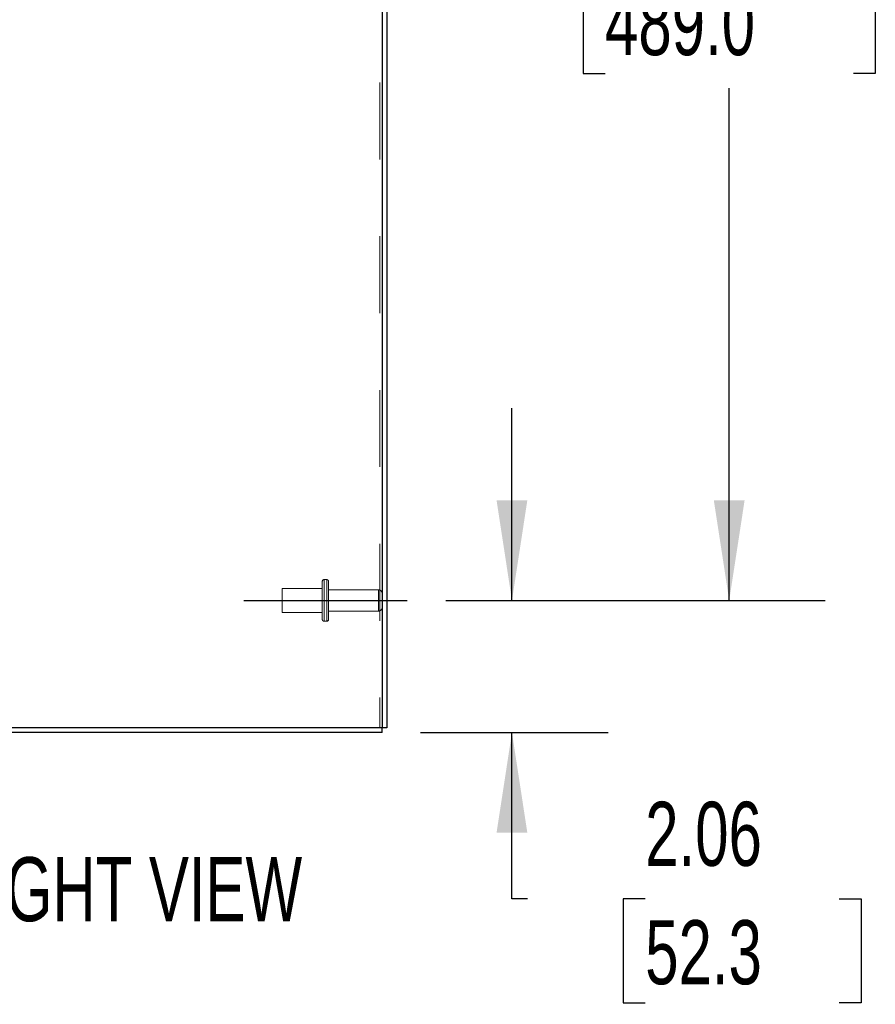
# Model space of a CAD drawing. Header units: inches. Extents: x 0.2 to 10.8, y 0.2 to 8.2.
# Tile 80 of 112: x 6.3 to 7.4, y 2.8 to 4.1. Entities that reach past the tile are written whole.
import ezdxf

# ---------------------------------------------------------------- set-up
doc = ezdxf.new("R2010")
doc.units = ezdxf.units.IN
doc.header["$MEASUREMENT"] = 0
doc.linetypes.add('CENTERX2', pattern=[0.8, 0.5, -0.1, 0.1, -0.1])
doc.linetypes.add('HIDDEN', pattern=[0.075, 0.05, -0.025])
for name, color, linetype in [('CENTER', 40, 'CENTERX2'), ('DIMENSIONS', 140, 'Continuous'), ('TEXT', 140, 'Continuous')]:
    doc.layers.add(name, color=color, linetype=linetype)
doc.styles.add('SLDTEXTSTYLE0', font='TXT', dxfattribs={"width": 0.7})
doc.dimstyles.new('SLDDIMSTYLE0', dxfattribs={"dimtxt": 0.084961, "dimasz": 0.13, "dimexe": 0, "dimexo": 0.0625, "dimgap": 0.02124, "dimtad": 0, "dimtih": 1, "dimtoh": 1, "dimlfac": 12, "dimrnd": 1e-09, "dimzin": 12, "dimdsep": 46, "dimtxsty": 'SLDTEXTSTYLE0', "dimsah": 1, "dimcen": 0.09, "dimadec": 0, "dimazin": 3, "dimtfac": 1, "dimtofl": 0, "dimtmove": 0, "dimatfit": 3, "dimfxl": 0, "dimfrac": 2, "dimtolj": 1, "dimtzin": 12, "dimarcsym": 0})
doc.dimstyles.new('SLDDIMSTYLE1', dxfattribs={"dimtxt": 0.084961, "dimasz": 0.13, "dimexe": 0, "dimexo": 0.0625, "dimgap": 0.02124, "dimtad": 0, "dimtih": 1, "dimtoh": 1, "dimlfac": 12, "dimrnd": 1e-09, "dimzin": 12, "dimdsep": 46, "dimtxsty": 'SLDTEXTSTYLE0', "dimsah": 1, "dimcen": 0.09, "dimadec": 0, "dimazin": 3, "dimtfac": 1, "dimtmove": 0, "dimatfit": 0, "dimfxl": 0, "dimfrac": 2, "dimtolj": 1, "dimtzin": 12, "dimarcsym": 0})

# ---------------------------------------------------------------- blocks, each defined once
blk = doc.blocks.new('_D_18')
at = {"layer": 'DIMENSIONS'}
for p, q in [((6.9133, 3.3355), (6.9133, 3.5855)), ((6.8271, 3.3355), (7.0383, 3.3355)), ((6.7945, 3.1637), (7.0383, 3.1637)), ((6.9133, 2.9473), (6.9133, 3.1637)), ((6.9336, 2.9473), (6.9133, 2.9473)), ((7.0867, 2.9473), (7.0582, 2.9473)), ((7.0582, 2.9473), (7.0582, 2.8122)), ((7.3392, 2.9473), (7.3677, 2.9473)), ((7.3677, 2.9473), (7.3677, 2.8122)), ((7.0582, 2.8122), (7.0867, 2.8122)), ((7.3677, 2.8122), (7.3392, 2.8122))]:
    blk.add_line(p, q, dxfattribs=at)
for points in [[(6.9133, 3.3355), (6.9333, 3.4655), (6.8933, 3.4655)], [(6.9133, 3.1637), (6.8933, 3.0337), (6.9333, 3.0337)]]:
    blk.add_solid(points, dxfattribs=at)
at = {"layer": 'DIMENSIONS', "char_height": 0.08333, "attachment_point": 1, "style": 'SLDTEXTSTYLE0'}
for s, insert in [('2.06', (7.0867, 3.0737)), ('52.3', (7.0867, 2.9197))]:
    blk.add_mtext(s, dxfattribs=dict(at, insert=insert))
blk = doc.blocks.new('_D_19')
at = {"layer": 'DIMENSIONS'}
for p, q in [((6.8271, 4.9397), (7.321, 4.9397)), ((7.196, 4.9397), (7.196, 4.3097)), ((7.0344, 4.1556), (7.0059, 4.1556)), ((7.0059, 4.1556), (7.0059, 4.0206)), ((7.3576, 4.1556), (7.3861, 4.1556)), ((7.3861, 4.1556), (7.3861, 4.0206)), ((7.0059, 4.0206), (7.0344, 4.0206)), ((7.3861, 4.0206), (7.3576, 4.0206)), ((7.196, 3.3355), (7.196, 4.0016)), ((6.8271, 3.3355), (7.321, 3.3355))]:
    blk.add_line(p, q, dxfattribs=at)
for points in [[(7.196, 4.9397), (7.176, 4.8097), (7.216, 4.8097)], [(7.196, 3.3355), (7.216, 3.4655), (7.176, 3.4655)]]:
    blk.add_solid(points, dxfattribs=at)
at = {"layer": 'DIMENSIONS', "char_height": 0.08333, "attachment_point": 1, "style": 'SLDTEXTSTYLE0'}
for s, insert in [('19.25', (7.0344, 4.282)), ('489.0', (7.0344, 4.128))]:
    blk.add_mtext(s, dxfattribs=dict(at, insert=insert))

msp = doc.modelspace()

# ---------------------------------------------------------------- linework, layer by layer
at = {"color": 7, "linetype": 'HIDDEN', "lineweight": 18}
for p, q in [((6.7415408, 5.4091582), (6.7415408, 3.1697457)), ((6.7415408, 5.4091582), (6.7415408, 3.1697457)), ((6.6664575, 3.3600791), (6.6664575, 3.3354957)), ((6.6722908, 3.3625791), (6.6689575, 3.3625791)), ((6.6689575, 3.3624307), (6.6689575, 3.3085608)), ((6.6689575, 3.3624307), (6.6689575, 3.3085608)), ((6.6722908, 3.3624307), (6.6722908, 3.3085608)), ((6.6722908, 3.3624307), (6.6722908, 3.3085608)), ((6.6747908, 3.3600791), (6.6747908, 3.3354957)), ((6.6143742, 3.3511207), (6.6143742, 3.3354957)), ((6.6664575, 3.3511207), (6.6143742, 3.3511207)), ((6.7395408, 3.3493291), (6.6747908, 3.3493291)), ((6.7395408, 3.3492904), (6.7395408, 3.3217011)), ((6.7395408, 3.3492904), (6.7395408, 3.3217011)), ((6.6143742, 3.3354957), (6.6143742, 3.3198707)), ((6.6664575, 3.3354957), (6.6664575, 3.3109124)), ((6.6747908, 3.3354957), (6.6747908, 3.3109124)), ((6.6143742, 3.3198707), (6.6664575, 3.3198707)), ((6.6747908, 3.3216624), (6.7395408, 3.3216624)), ((6.6689575, 3.3084124), (6.6722908, 3.3084124))]:
    msp.add_line(p, q, dxfattribs=at)
at = {"color": 7, "linetype": 'Continuous', "lineweight": 25}
for p, q in [((6.7445408, 5.4105571), (6.7445408, 3.1697457)), ((6.7505408, 5.4115104), (6.7505408, 3.1697457)), ((6.7445408, 3.1637457), (6.1119469, 3.1637457)), ((6.7445408, 3.1697457), (6.1119501, 3.1697457)), ((6.7445408, 3.1637457), (6.7445408, 3.1697457)), ((6.7505408, 3.1697457), (6.7445408, 3.1697457))]:
    msp.add_line(p, q, dxfattribs=at)
at = {"color": 7, "linetype": 'HIDDEN', "lineweight": 18}
for centre, radius, start, end in [((6.6689575, 3.3600791), 0.0025, 90, 180), ((6.6722908, 3.3600791), 0.0025, 0, 90), ((6.7395408, 3.3443291), 0.005, 0, 90), ((6.7395408, 3.3266624), 0.005, 270, 0), ((6.6689575, 3.3109124), 0.0025, 180, 270), ((6.6722908, 3.3109124), 0.0025, 270, 0)]:
    msp.add_arc(centre, radius, start, end, dxfattribs=at)
at = {"layer": 'CENTER'}
msp.add_line((6.5645522, 3.3354957), (6.7770586, 3.3354957), dxfattribs=at)

# ---------------------------------------------------------------- texts
at = {"layer": 'TEXT', "insert": (6.4084305, 3.0016665), "char_height": 0.08333333, "attachment_point": 2, "style": 'SLDTEXTSTYLE0'}
msp.add_mtext('RIGHT VIEW', dxfattribs=at)

# ---------------------------------------------------------------- dimensions: what is measured, and where the dimension line sits
at = {"layer": 'DIMENSIONS'}
for base, p2, dimstyle, picture, middle in [((7.1960188, 4.9396624), (6.7770586, 4.9396624), 'SLDDIMSTYLE0', '_D_19', (7.1960188, 4.155607)), ((6.9133141, 3.1637457), (6.7445408, 3.1637457), 'SLDDIMSTYLE1', '_D_18', (6.9133141, 2.9472638))]:
    dim = msp.add_linear_dim(base=base, p1=(6.7770586, 3.3354957), p2=p2, angle=90, dimstyle=dimstyle, dxfattribs=at)
    dim.commit()
    dim.dimension.update_dxf_attribs({"geometry": picture, "text_midpoint": middle, "dimtype": 160})

doc.saveas('drawing.dxf')
